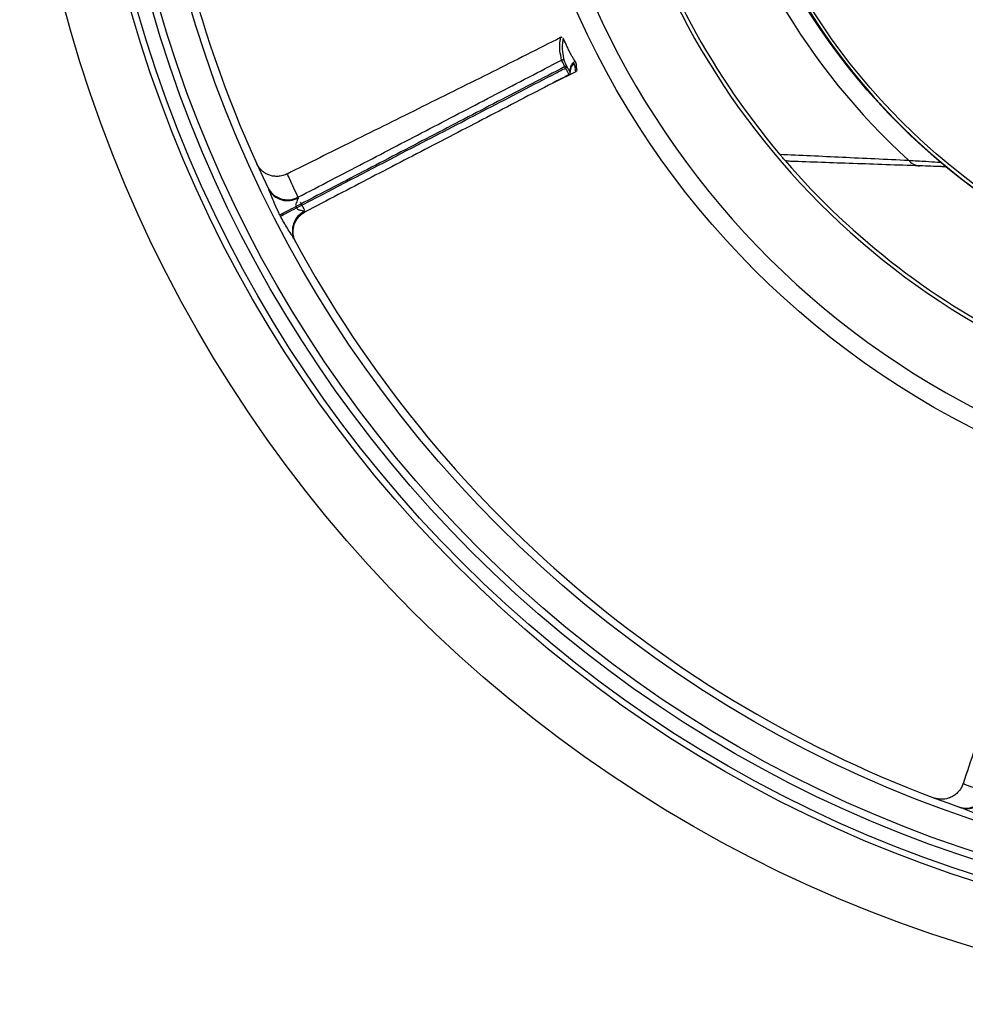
# Model space of a CAD drawing. Header units: millimetres. Extents: x 1924 to 3362, y 1692 to 3130.
# Tile 1 of 9: x 1924 to 2431, y 1692 to 2220. Entities that reach past the tile are written whole.
import ezdxf

# ---------------------------------------------------------------- set-up
doc = ezdxf.new("R2010")
doc.units = ezdxf.units.MM
doc.header["$LTSCALE"] = 2

msp = doc.modelspace()

# ---------------------------------------------------------------- linework, layer by layer
at = {"color": 7, "linetype": 'Continuous', "lineweight": 25}
for p, q in [((2214.38, 2210.22), (2214.38, 2210.26)), ((2221.04, 2195.74), (2220.88, 2195.53)), ((2221.17, 2196.71), (2222.06, 2195.03)), ((2222.48, 2191.96), (2211.23, 2186.4)), ((2217.04, 2193.92), (2216.65, 2194.67)), ((2217.53, 2195.12), (2217.92, 2194.37)), ((2219.52, 2191.16), (2219.52, 2191.19)), ((2073.58, 2124.66), (2073.66, 2124.34)), ((2072.41, 2100.51), (2072.37, 2100.59))]:
    msp.add_line(p, q, dxfattribs=at)
at = {"color": 7, "linetype": 'Continuous', "lineweight": 25, "flags": 128}
for points in [[(2216.65, 2194.67), (2216.82, 2194.76), (2216.98, 2194.84), (2217.13, 2194.92), (2217.26, 2194.98), (2217.37, 2195.04), (2217.45, 2195.08), (2217.5, 2195.11), (2217.53, 2195.12)], [(2217.04, 2193.92), (2217.21, 2194.01), (2217.37, 2194.09), (2217.52, 2194.17), (2217.65, 2194.23), (2217.76, 2194.29), (2217.84, 2194.33), (2217.89, 2194.36), (2217.92, 2194.37)], [(2063.84, 2115.26), (2064.63, 2115.66), (2065.52, 2116.11), (2066.52, 2116.62), (2067.6, 2117.17), (2068.76, 2117.76), (2069.97, 2118.38), (2071.21, 2119.02), (2072.48, 2119.66)], [(2064.22, 2114.52), (2065, 2114.92), (2065.9, 2115.38), (2066.89, 2115.89), (2067.97, 2116.45), (2069.13, 2117.04), (2070.34, 2117.66), (2071.58, 2118.29), (2072.85, 2118.94)]]:
    msp.add_lwpolyline(points, dxfattribs=at)
at = {"color": 7, "linetype": 'Continuous', "lineweight": 25}
for radius in [719, 685, 681.7, 674, 670, 654, 460, 350, 348]:
    msp.add_circle((2643.42, 2411.08), radius, dxfattribs=at)
for centre, radius, start, end in [((2643.42, 2411.08), 450, 287.9297, 252.0703), ((2643.42, 2411.08), 410, 110.5987, 245.0943), ((2643.42, 2411.08), 349.74, 92.5601, 87.4399), ((2643.42, 2411.08), 650, 163.40513, 205.74417), ((2643.42, 2411.08), 360.4, 192.8533, 227.7097), ((2643.42, 2411.08), 408, 194.9079, 220.1967), ((2215.38, 2197.31), 1, 28.4212, 117.272), ((2643.42, 2411.08), 408, 220.832, 244.2108), ((2407.31, 2149.74), 8.28, 219.4486, 267.2811), ((2068.04, 2135.18), 11.89, 206.2058, 297.7777), ((2067.98, 2134.31), 11.48, 208.9745, 299.6684), ((2082.04, 2106.76), 11.46, 115.1792, 205.2298), ((2643.42, 2411.08), 650, 208.40513, 250.74417), ((2431.65, 1809.14), 11.89, 251.206, 342.7777), ((2432.23, 1808.48), 11.48, 253.9747, 344.6684)]:
    msp.add_arc(centre, radius, start, end, dxfattribs=at)
for points, knots in [([(2214.35, 2210.27), (2202.2, 2204.12), (2177.58, 2191.66), (2140.33, 2173.21), (2103.6, 2155.03), (2079.44, 2142.95), (2067.78, 2137.12)], [0, 0, 0, 0, 0.249498, 0.505365, 0.761202, 1, 1, 1, 1]), ([(2215.24, 2210.3), (2215.12, 2210.34), (2214.88, 2210.42), (2214.55, 2210.36), (2214.42, 2210.29), (2214.38, 2210.26)], [0, 0, 0, 0, 0.39422, 0.785815, 1, 1, 1, 1]), ([(2215.71, 2209.71), (2215.69, 2209.58), (2215.65, 2209.29), (2215.14, 2206.26), (2215.17, 2202.89), (2215.9, 2199.49), (2216.26, 2197.79)], [0, 0, 0, 0, 0.121377, 0.272898, 0.636269, 1, 1, 1, 1]), ([(2222.39, 2196.99), (2221.98, 2197.77), (2221.48, 2198.71), (2220.51, 2200.23), (2220.13, 2200.86), (2219.8, 2201.43), (2219.57, 2201.85), (2219.34, 2202.29), (2219.03, 2202.91), (2218.63, 2203.72), (2218.01, 2205.06), (2216.97, 2207.42), (2216.2, 2208.93), (2215.65, 2209.99)], [0, 0, 0, 0, 0.3088568, 0.3680354, 0.4152019, 0.4348476, 0.4529617, 0.4706693, 0.4889874, 0.5301184, 0.5796603, 0.7035311, 1, 1, 1, 1]), ([(2073.58, 2124.66), (2085.37, 2130.78), (2097.15, 2136.91), (2120.7, 2149.17), (2132.48, 2155.3), (2156.03, 2167.56), (2167.81, 2173.7), (2191.36, 2185.95), (2203.14, 2192.07), (2214.92, 2198.2)], [0, 0, 0, 0, 0.25, 0.25, 0.5, 0.5, 0.75, 0.75, 1, 1, 1, 1]), ([(2216.65, 2194.67), (2216.44, 2195.08), (2216.23, 2195.49), (2215.83, 2196.27), (2215.65, 2196.63), (2215.34, 2197.27), (2215.21, 2197.55), (2215.01, 2197.97), (2214.95, 2198.12), (2214.92, 2198.2)], [0, 0, 0, 0, 0.25, 0.25, 0.5, 0.5, 0.75, 0.75, 1, 1, 1, 1]), ([(2216.26, 2197.79), (2216.28, 2197.73), (2216.32, 2197.61), (2216.46, 2197.29), (2216.55, 2197.08), (2216.78, 2196.6), (2216.92, 2196.33), (2217.21, 2195.74), (2217.36, 2195.44), (2217.53, 2195.12)], [0, 0, 0, 0, 0.25, 0.25, 0.5, 0.5, 0.75, 0.75, 1, 1, 1, 1]), ([(2219.53, 2191.27), (2219.54, 2191.49), (2219.57, 2191.92), (2219.64, 2192.5), (2219.72, 2192.98), (2219.81, 2193.36), (2219.9, 2193.72), (2220.03, 2194.09), (2220.18, 2194.48), (2220.38, 2194.88), (2220.63, 2195.29), (2220.91, 2195.64), (2221.09, 2195.79), (2221.18, 2195.87)], [0, 0, 0, 0, 0.120389, 0.232736, 0.317094, 0.38341, 0.450709, 0.519448, 0.601764, 0.682008, 0.766148, 0.875158, 1, 1, 1, 1]), ([(2222.31, 2197.06), (2222.43, 2196.77), (2222.71, 2196.15), (2222.74, 2194.5), (2222.91, 2193.53), (2222.94, 2193.36)], [0, 0, 0, 0, 0.4220861, 0.8984364, 1, 1, 1, 1]), ([(2216.65, 2194.67), (2204.64, 2188.41), (2192.62, 2182.17), (2168.59, 2169.68), (2156.58, 2163.42), (2132.55, 2150.91), (2120.54, 2144.65), (2102.52, 2135.28), (2096.52, 2132.15), (2084.5, 2125.91), (2078.49, 2122.79), (2072.48, 2119.66)], [0, 0, 0, 0, 0.25, 0.25, 0.5, 0.5, 0.75, 0.75, 0.875, 0.875, 1, 1, 1, 1]), ([(2072.85, 2118.94), (2078.39, 2121.83), (2100.06, 2133.13), (2134.06, 2150.79), (2174.84, 2171.96), (2201.21, 2185.7), (2215.29, 2193.01), (2217.04, 2193.92)], [0, 0, 0, 0, 0.115344, 0.451094, 0.707273, 0.963452, 1, 1, 1, 1]), ([(2218.99, 2190.43), (2207.19, 2184.31), (2195.4, 2178.17), (2171.81, 2165.9), (2160.01, 2159.78), (2142.31, 2150.59), (2136.42, 2147.52), (2124.62, 2141.39), (2118.72, 2138.33), (2106.92, 2132.2), (2101.03, 2129.13), (2089.24, 2122.99), (2083.34, 2119.92), (2077.45, 2116.85)], [0, 0, 0, 0, 0.25, 0.25, 0.5, 0.5, 0.625, 0.625, 0.75, 0.75, 0.875, 0.875, 1, 1, 1, 1]), ([(2218.99, 2190.43), (2218.99, 2190.41), (2218.98, 2190.42), (2218.93, 2190.48), (2218.9, 2190.53), (2218.75, 2190.76), (2218.61, 2191.01), (2218.33, 2191.5), (2218.23, 2191.68), (2218.02, 2192.08), (2217.91, 2192.29), (2217.67, 2192.73), (2217.55, 2192.96), (2217.3, 2193.43), (2217.17, 2193.67), (2217.04, 2193.92)], [0, 0, 0, 0, 0.125, 0.125, 0.25, 0.25, 0.5, 0.5, 0.625, 0.625, 0.75, 0.75, 0.875, 0.875, 1, 1, 1, 1]), ([(2217.92, 2194.37), (2218.01, 2194.19), (2218.11, 2194.01), (2218.29, 2193.66), (2218.39, 2193.48), (2218.57, 2193.15), (2218.65, 2192.99), (2218.82, 2192.7), (2218.9, 2192.56), (2219.1, 2192.2), (2219.22, 2192.02), (2219.33, 2191.85), (2219.36, 2191.81), (2219.41, 2191.77), (2219.42, 2191.76), (2219.42, 2191.78)], [0, 0, 0, 0, 0.125, 0.125, 0.25, 0.25, 0.375, 0.375, 0.5, 0.5, 0.75, 0.75, 0.875, 0.875, 1, 1, 1, 1]), ([(2218.99, 2190.43), (2219.09, 2190.5), (2219.26, 2190.61), (2219.41, 2190.83), (2219.49, 2191), (2219.5, 2191.11), (2219.51, 2191.16)], [0, 0, 0, 0, 0.404437, 0.622238, 0.844691, 1, 1, 1, 1]), ([(2222.94, 2193.36), (2223.07, 2193.12), (2223.09, 2192.82), (2222.93, 2192.3), (2222.74, 2192.08), (2222.48, 2191.96)], [0, 0, 0, 0, 0.5, 0.5, 1, 1, 1, 1]), ([(2067.73, 2137.22), (2067.39, 2137.03), (2066.28, 2136.4), (2064.2, 2135.91), (2061.74, 2135.76), (2059.48, 2136.09), (2057.51, 2136.75), (2055.82, 2137.65), (2054.45, 2138.68), (2053.36, 2139.74), (2052.56, 2140.73), (2052, 2141.59), (2051.66, 2142.2), (2051.47, 2142.57), (2051.42, 2142.68), (2051.42, 2142.69)], [0, 0, 0, 0, 0.059642, 0.19972, 0.327026, 0.444038, 0.551905, 0.6508, 0.740282, 0.819361, 0.886541, 0.939932, 0.977688, 0.998541, 1, 1, 1, 1]), ([(2334.71, 2144.31), (2334.63, 2144.41), (2334.53, 2144.53), (2334.25, 2144.85), (2334.08, 2145.05), (2333.63, 2145.57), (2333.34, 2145.9), (2332.81, 2146.53), (2332.61, 2146.76), (2332.21, 2147.24), (2331.99, 2147.5), (2331.78, 2147.75)], [0, 0, 0, 0, 0.25, 0.25, 0.5, 0.5, 0.75, 0.75, 0.875, 0.875, 1, 1, 1, 1]), ([(2331.78, 2147.75), (2342.72, 2147.24), (2353.9, 2146.72), (2376.87, 2145.63), (2388.67, 2145.06), (2400.91, 2144.48)], [0, 0, 0, 0, 0.5, 0.5, 1, 1, 1, 1]), ([(2406.91, 2141.47), (2394.63, 2141.89), (2382.79, 2142.31), (2359.73, 2143.11), (2348.5, 2143.51), (2337.5, 2143.89)], [0, 0, 0, 0, 0.5, 0.5, 1, 1, 1, 1]), ([(2420.88, 2140.98), (2420.03, 2141.01), (2416.02, 2141.15), (2410.93, 2141.33), (2406.91, 2141.47)], [0, 0, 0, 0, 0.211823, 1, 1, 1, 1]), ([(2063.84, 2115.26), (2063.46, 2116.03), (2062.28, 2118.4), (2060.7, 2122.03), (2059.2, 2125.86), (2058.32, 2127.87), (2057.94, 2128.75)], [0, 0, 0, 0, 0.1729278, 0.529381, 0.7951438, 1, 1, 1, 1]), ([(2073.66, 2124.34), (2073.69, 2124.23), (2073.66, 2124.09), (2073.56, 2123.77), (2073.49, 2123.6), (2073.25, 2123.06), (2073.06, 2122.68), (2072.71, 2121.89), (2072.53, 2121.48), (2072.37, 2120.81), (2072.33, 2120.58), (2072.34, 2120.12), (2072.38, 2119.88), (2072.48, 2119.66)], [0, 0, 0, 0, 0.125, 0.125, 0.25, 0.25, 0.5, 0.5, 0.75, 0.75, 0.875, 0.875, 1, 1, 1, 1]), ([(2072.48, 2119.66), (2072.55, 2119.52), (2072.68, 2119.28), (2072.8, 2119.04), (2072.85, 2118.94)], [0, 0, 0, 0, 0.583885, 1, 1, 1, 1]), ([(2072.85, 2118.94), (2072.94, 2118.8), (2073.16, 2118.46), (2073.99, 2117.96), (2075.3, 2117.65), (2076.53, 2117.46), (2077.06, 2117.24), (2077.14, 2117.16), (2077.17, 2117.13)], [0, 0, 0, 0, 0.093008, 0.213953, 0.52467, 0.862307, 0.959442, 1, 1, 1, 1]), ([(2074.2, 2114.3), (2074.29, 2114.42), (2074.92, 2115.21), (2076.03, 2116.09), (2077.14, 2116.6), (2077.47, 2116.75)], [0, 0, 0, 0, 0.105833, 0.735552, 1, 1, 1, 1]), ([(2077.17, 2117.13), (2077.24, 2117.04), (2077.41, 2116.81), (2077.43, 2116.83), (2077.45, 2116.85)], [0, 0, 0, 0, 0.4206557, 1, 1, 1, 1]), ([(2064.22, 2114.52), (2064.16, 2114.63), (2064.04, 2114.87), (2063.91, 2115.11), (2063.84, 2115.26)], [0, 0, 0, 0, 0.416072, 1, 1, 1, 1]), ([(2071.68, 2101.87), (2071.41, 2102.36), (2071.11, 2102.87), (2070.49, 2103.88), (2070.17, 2104.39), (2069.2, 2105.93), (2068.54, 2106.97), (2067.25, 2109.08), (2066.61, 2110.15), (2065.38, 2112.32), (2064.79, 2113.41), (2064.22, 2114.52)], [0, 0, 0, 0, 0.125, 0.125, 0.25, 0.25, 0.5, 0.5, 0.75, 0.75, 1, 1, 1, 1]), ([(2072.37, 2100.6), (2072.35, 2100.63), (2072.16, 2101), (2071.74, 2101.92), (2071.17, 2103.73), (2070.9, 2105.99), (2071.12, 2108.4), (2071.76, 2110.6), (2072.75, 2112.63), (2073.74, 2113.77), (2074.2, 2114.3)], [0, 0, 0, 0, 0.00817, 0.085665, 0.204408, 0.393051, 0.544219, 0.69345, 0.857395, 1, 1, 1, 1]), ([(2482.02, 1965.69), (2477.77, 1952.74), (2469.17, 1926.52), (2455.88, 1887.14), (2442.76, 1848.32), (2434.22, 1822.69), (2430.1, 1810.32)], [0, 0, 0, 0, 0.249498, 0.505364, 0.761202, 1, 1, 1, 1]), ([(2429.99, 1810.36), (2429.89, 1809.99), (2429.55, 1808.75), (2428.43, 1806.94), (2426.79, 1805.08), (2424.97, 1803.73), (2423.1, 1802.8), (2421.27, 1802.24), (2419.57, 1801.99), (2418.05, 1801.98), (2416.78, 1802.12), (2415.78, 1802.33), (2415.11, 1802.52), (2414.71, 1802.65), (2414.6, 1802.69), (2414.59, 1802.69)], [0, 0, 0, 0, 0.059636, 0.199715, 0.327019, 0.444035, 0.551901, 0.650797, 0.740277, 0.819358, 0.88654, 0.93993, 0.977687, 0.998541, 1, 1, 1, 1]), ([(2442.77, 1792.08), (2441.95, 1792.35), (2439.44, 1793.19), (2435.76, 1794.65), (2432, 1796.29), (2429.95, 1797.09), (2429.06, 1797.44)], [0, 0, 0, 0, 0.172926, 0.529382, 0.795145, 1, 1, 1, 1])]:
    msp.add_open_spline(points, degree=3, knots=knots, dxfattribs=at)
at = {"color": 8, "linetype": 'Continuous', "lineweight": 25}
for points, knots in [([(2214.92, 2198.2), (2214.56, 2199.9), (2213.83, 2203.3), (2213.81, 2206.68), (2214.32, 2209.78), (2214.36, 2210.08), (2214.38, 2210.22)], [0, 0, 0, 0, 0.357502, 0.715436, 0.863474, 1, 1, 1, 1]), ([(2219.42, 2191.78), (2219.47, 2192.43), (2219.58, 2193.73), (2220.16, 2195.61), (2221.25, 2197.1), (2222.16, 2197.58), (2222.29, 2197.11), (2222.31, 2197.06)], [0, 0, 0, 0, 0.280723, 0.561336, 0.842116, 0.983209, 1, 1, 1, 1]), ([(2222.48, 2191.96), (2222.47, 2192.04), (2222.44, 2192.23), (2222.33, 2192.92), (2222.23, 2194.15), (2222.1, 2195.43), (2221.71, 2196.06), (2221.25, 2195.97), (2220.82, 2195.62), (2220.63, 2195.4), (2220.53, 2195.28)], [0, 0, 0, 0, 0.027388, 0.055998, 0.217413, 0.426639, 0.589563, 0.797474, 0.893935, 1, 1, 1, 1]), ([(2219.51, 2191.16), (2219.52, 2191.18), (2219.54, 2191.27), (2219.53, 2191.48), (2219.46, 2191.66), (2219.42, 2191.78)], [0, 0, 0, 0, 0.097415, 0.41334, 1, 1, 1, 1]), ([(2400.91, 2144.48), (2404.05, 2144.29), (2409.54, 2143.96), (2415.15, 2143.62), (2417.57, 2143.47), (2418.14, 2143.44)], [0, 0, 0, 0, 0.505266, 0.883148, 1, 1, 1, 1]), ([(2067.77, 2137.14), (2067.81, 2137.06), (2067.95, 2136.81), (2069.89, 2132.34), (2071.98, 2128), (2073.58, 2124.66)], [0, 0, 0, 0, 0.099626, 0.306656, 1, 1, 1, 1]), ([(2074.81, 2122.02), (2074.99, 2121.7), (2075.33, 2121.05), (2076.53, 2118.82), (2077.13, 2117.71)], [0, 0, 0, 0, 0.50172, 1, 1, 1, 1]), ([(2430.07, 1810.33), (2430.16, 1810.3), (2430.44, 1810.22), (2434.97, 1808.44), (2439.52, 1806.84), (2443.01, 1805.62)], [0, 0, 0, 0, 0.099626, 0.306656, 1, 1, 1, 1])]:
    msp.add_open_spline(points, degree=3, knots=knots, dxfattribs=at)
at = {"color": 7, "linetype": 'Continuous', "lineweight": 25}
msp.add_open_spline([(2337.5, 2143.89), (2336.55, 2143.92), (2335.63, 2144.06), (2334.71, 2144.31)], degree=3, dxfattribs=at)

doc.saveas('drawing.dxf')
